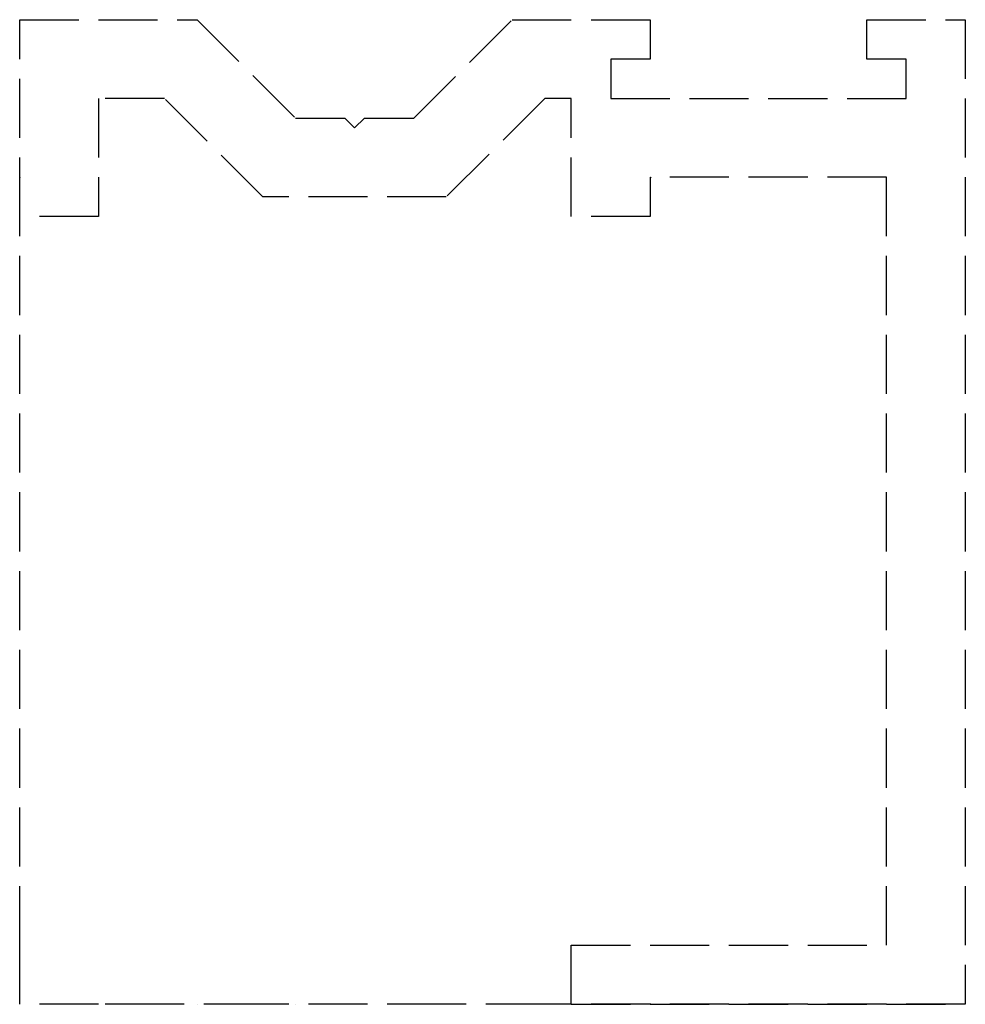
# Model space of a CAD drawing. Header units: millimetres. Extents: x -22 to 2, y -1.5 to 23.5.
import ezdxf

# ---------------------------------------------------------------- set-up
doc = ezdxf.new("R2010")
doc.units = ezdxf.units.MM
doc.header["$LTSCALE"] = 10
doc.linetypes.add('ALLCAD_Strich', pattern=[0.2, 0.15, -0.05])
for name, color, linetype in [('BESCH_KONT_sich_schn_ansi_2d', 40, 'Continuous'), ('BESCH_KONT_sich_schn_grun_2d', 10, 'Continuous'), ('BESCH_KONT_sich_schn_seit_2d', 160, 'Continuous')]:
    doc.layers.add(name, color=color, linetype=linetype)

msp = doc.modelspace()

# ---------------------------------------------------------------- linework, layer by layer
at = {"layer": 'BESCH_KONT_sich_schn_ansi_2d', "linetype": 'ALLCAD_Strich'}
for p, q in [((-20, -1.5, 2500), (-22, -1.5, 2500)), ((-20, -1.5), (-22, -1.5)), ((-22, -1.5), (-22, -1.5, 2500)), ((-18.328, -1.5, 2500), (-20, -1.5, 2500)), ((-18.328, -1.5), (-20, -1.5)), ((-20, -1.5), (-20, -1.5, 2500)), ((-15.828, -1.5, 2500), (-18.328, -1.5, 2500)), ((-15.828, -1.5), (-18.328, -1.5)), ((-18.328, -1.5), (-18.328, -1.5, 2500)), ((-17.5, -1.5), (-17.5, -1.5, 2500)), ((-11.172, -1.5, 2500), (-15.828, -1.5, 2500)), ((-11.172, -1.5), (-15.828, -1.5)), ((-15.828, -1.5), (-15.828, -1.5, 2500)), ((-15, -1.5), (-15, -1.5, 2500)), ((-13.75, -1.5), (-13.75, -1.5, 2500)), ((-13.5, -1.5), (-13.5, -1.5, 2500)), ((-13.25, -1.5), (-13.25, -1.5, 2500)), ((-12, -1.5), (-12, -1.5, 2500)), ((-8.672, -1.5, 2500), (-11.172, -1.5, 2500)), ((-8.672, -1.5), (-11.172, -1.5)), ((-11.172, -1.5), (-11.172, -1.5, 2500)), ((-9.5, -1.5), (-9.5, -1.5, 2500)), ((-8, -1.5, 2500), (-8.672, -1.5, 2500)), ((-8, -1.5), (-8.672, -1.5)), ((-8.672, -1.5), (-8.672, -1.5, 2500)), ((-8, -1.5, 2500), (2, -1.5, 2500)), ((-8, -1.5), (-8, -1.5, 2500)), ((2, -1.5), (-8, -1.5)), ((-7, -1.5), (-7, -1.5, 2500)), ((-6, -1.5), (-6, -1.5, 2500)), ((-5.998, -1.5, 0.005), (-5.998, -1.5, 0.003)), ((-5.997, -1.5, 0.002), (-5.997, -1.5, 0.002)), ((-5.997, -1.5, 0.007), (-5.997, -1.5, 0.007)), ((-5.997, -1.5, 0.008), (-5.997, -1.5, 0.008)), ((-5.996, -1.5, 0.005), (-5.996, -1.5, 0.003)), ((-5.994, -1.5, 0.003), (-5.994, -1.5, 0.005)), ((-5.993, -1.5, 0.008), (-5.993, -1.5, 0)), ((-5.993, -1.5, 0), (-5.991, -1.5, 0)), ((-5.989, -1.5, 0.008), (-5.993, -1.5, 0.008)), ((-5.991, -1.5, 0.006), (-5.99, -1.5, 0.006)), ((-5.99, -1.5, 0.004), (-5.991, -1.5, 0.004)), ((-5.991, -1.5, 0.004), (-5.991, -1.5, 0.006)), ((-5.991, -1.5, 0), (-5.991, -1.5, 0.003)), ((-5.991, -1.5, 0.003), (-5.989, -1.5, 0.003)), ((-5.989, -1.5, 0.005), (-5.989, -1.5, 0.005)), ((-5.987, -1.5, 0.005), (-5.987, -1.5, 0.006)), ((-5.986, -1.5, 0.003), (-5.986, -1.5, 0.005)), ((-5.984, -1.5, 0.005), (-5.984, -1.5, 0.003)), ((-5.983, -1.5, 0.002), (-5.983, -1.5, 0.002)), ((-5.983, -1.5, 0.007), (-5.983, -1.5, 0.007)), ((-5.983, -1.5, 0.008), (-5.983, -1.5, 0.008)), ((-5.982, -1.5, 0.005), (-5.982, -1.5, 0.003)), ((-5.98, -1.5, 0.003), (-5.98, -1.5, 0.005)), ((-0.5, -1.5), (-0.5, -1.5, 2500)), ((0, -1.5), (0, -1.5, 2500)), ((0.5, -1.5), (0.5, -1.5, 2500)), ((2, -1.5, 2500), (2, -1.5))]:
    msp.add_line(p, q, dxfattribs=at)
at = {"layer": 'BESCH_KONT_sich_schn_ansi_2d', "linetype": 'ALLCAD_Strich', "extrusion": (0, 1, 0)}
for centre, radius, start, end in [((5.997, 0.005, -1.5), 0.00271, 360, 90), ((5.997, 0.003, -1.5), 0.00271, 270, 0), ((5.997, 0.005, -1.5), 0.00116, 90, 180), ((5.997, 0.003, -1.5), 0.00116, 180, 270), ((5.99, 0.005, -1.5), 0.00093, 90, 180), ((5.99, 0.005, -1.5), 0.00093, 180, 270), ((5.983, 0.005, -1.5), 0.00271, 360, 90), ((5.983, 0.003, -1.5), 0.00271, 270, 0), ((5.983, 0.005, -1.5), 0.00116, 90, 180), ((5.983, 0.003, -1.5), 0.00116, 180, 270)]:
    msp.add_arc(centre, radius, start, end, dxfattribs=at)
at = {"layer": 'BESCH_KONT_sich_schn_ansi_2d', "linetype": 'ALLCAD_Strich', "extrusion": (0, -1, 0)}
for centre, radius, start, end in [((-5.997, 0.003, 1.5), 0.00116, 180, 270), ((-5.997, 0.005, 1.5), 0.00116, 90, 180), ((-5.997, 0.003, 1.5), 0.00271, 270, 0), ((-5.997, 0.005, 1.5), 0.00271, 360, 90), ((-5.989, 0.005, 1.5), 0.00217, 270, 0), ((-5.989, 0.006, 1.5), 0.00217, 360, 90), ((-5.983, 0.003, 1.5), 0.00116, 180, 270), ((-5.983, 0.005, 1.5), 0.00116, 90, 180), ((-5.983, 0.003, 1.5), 0.00271, 270, 0), ((-5.983, 0.005, 1.5), 0.00271, 360, 90)]:
    msp.add_arc(centre, radius, start, end, dxfattribs=at)
at = {"layer": 'BESCH_KONT_sich_schn_grun_2d', "linetype": 'ALLCAD_Strich'}
for p, q in [((-22, 23.5), (-17.5, 23.5)), ((-22, 18.5), (-22, 23.5)), ((-17.5, 23.5), (-15, 21)), ((-12, 21), (-9.5, 23.5)), ((-9.5, 23.5), (-6, 23.5)), ((-6, 23.5), (-6, 22.5)), ((-0.5, 23.5), (2, 23.5)), ((-0.5, 22.5), (-0.5, 23.5)), ((2, 23.5), (2, -1.5)), ((-7, 22.5), (-7, 21.5)), ((-6, 22.5), (-7, 22.5)), ((0.5, 22.5), (-0.5, 22.5)), ((0.5, 21.5), (0.5, 22.5)), ((-20, 21.5), (-20, 18.5)), ((-18.328, 21.5), (-20, 21.5)), ((-15.828, 19), (-18.328, 21.5)), ((-8.672, 21.5), (-11.172, 19)), ((-8, 21.5), (-8.672, 21.5)), ((-8, 18.5), (-8, 21.5)), ((-7, 21.5), (0.5, 21.5)), ((-15, 21), (-13.75, 21)), ((-13.75, 21), (-13.5, 20.75)), ((-13.5, 20.75), (-13.25, 21)), ((-13.25, 21), (-12, 21)), ((0, 19.5), (-6, 19.5)), ((-6, 19.5), (-6, 18.5)), ((-5.997, 19.495), (-6, 19.495)), ((-5.998, 19.5), (-5.998, 19.495)), ((-5.997, 19.5), (-5.997, 19.495)), ((-5.997, 19.5), (-5.997, 19.495)), ((-5.997, 19.5), (-5.997, 19.495)), ((-5.997, 19.5), (-5.997, 19.495)), ((-5.997, 19.495), (-5.994, 19.495)), ((-5.997, 19.495), (-5.997, 19.495)), ((-5.996, 19.5), (-5.996, 19.495)), ((-5.994, 19.5), (-5.994, 19.495)), ((-5.993, 19.5), (-5.993, 19.495)), ((-5.989, 19.495), (-5.993, 19.495)), ((-5.991, 19.495), (-5.991, 19.5)), ((-5.991, 19.5), (-5.991, 19.495)), ((-5.99, 19.5), (-5.99, 19.495)), ((-5.989, 19.5), (-5.989, 19.495)), ((-5.989, 19.5), (-5.989, 19.495)), ((-5.989, 19.495), (-5.987, 19.495)), ((-5.987, 19.5), (-5.987, 19.495)), ((-5.986, 19.5), (-5.986, 19.495)), ((-5.983, 19.495), (-5.986, 19.495)), ((-5.984, 19.5), (-5.984, 19.495)), ((-5.983, 19.5), (-5.983, 19.495)), ((-5.983, 19.5), (-5.983, 19.495)), ((-5.983, 19.5), (-5.983, 19.495)), ((-5.983, 19.5), (-5.983, 19.495)), ((-5.983, 19.495), (-5.98, 19.495)), ((-5.983, 19.495), (-5.983, 19.495)), ((-5.982, 19.5), (-5.982, 19.495)), ((-5.98, 19.5), (-5.98, 19.495)), ((0, 0), (0, 19.5)), ((-11.172, 19), (-15.828, 19)), ((-20, 18.5), (-22, 18.5)), ((-6, 18.5), (-8, 18.5)), ((-8, 0), (0, 0)), ((-8, -1.5), (-8, 0)), ((-8, -1.5), (2, -1.5))]:
    msp.add_line(p, q, dxfattribs=at)
at = {"layer": 'BESCH_KONT_sich_schn_seit_2d', "linetype": 'ALLCAD_Strich'}
for p, q in [((-22, 18.5, 2500), (-22, 23.5, 2500)), ((-22, 18.5), (-22, 23.5)), ((-22, 23.5), (-22, 23.5, 2500)), ((-22, 22.5), (-22, 22.5, 2500)), ((-22, 21.5), (-22, 21.5, 2500)), ((-22, 21), (-22, 21, 2500)), ((-22, 20.75), (-22, 20.75, 2500)), ((-22, 19.495, 0.006), (-22, 19.5, 0.006)), ((-22, 19.5, 0.008), (-22, 19.495, 0.008)), ((-22, 19.5, 0), (-22, 19.495, 0)), ((-22, 19.5, 0.006), (-22, 19.495, 0.006)), ((-22, 19.5, 0.005), (-22, 19.495, 0.005)), ((-22, 19.5, 0.003), (-22, 19.495, 0.003)), ((-22, 19.5, 0.004), (-22, 19.495, 0.004)), ((-22, 19.5, 0.005), (-22, 19.495, 0.005)), ((-22, 19.5, 0.005), (-22, 19.495, 0.005)), ((-22, 19.5, 0.005), (-22, 19.5, 2500)), ((-22, 19.5, 0.007), (-22, 19.495, 0.007)), ((-22, 19.5, 0.005), (-22, 19.5, 0.003)), ((-22, 19.5, 0.002), (-22, 19.495, 0.002)), ((-22, 19.495, 0.003), (-22, 19.5, 0.003)), ((-22, 19.495, 0.005), (-22, 19.5, 0.005)), ((-22, 19.5, 0.008), (-22, 19.495, 0.008)), ((-22, 19.5), (-22, 19.5, 0.003)), ((-22, 19.495, 0.008), (-22, 19.495, 0.005)), ((-22, 19.495, 0.003), (-22, 19.495, 0.005)), ((-22, 19.495, 0.003), (-22, 19.495)), ((-22, 19), (-22, 19, 2500)), ((-22, 0, 2500), (-22, 18.5, 2500)), ((-22, 0), (-22, 18.5)), ((-22, 18.5), (-22, 18.5, 2500)), ((-22, -1.5, 2500), (-22, 0, 2500)), ((-22, 0), (-22, 0, 2500)), ((-22, -1.5), (-22, 0)), ((-22, -1.5), (-22, -1.5, 2500))]:
    msp.add_line(p, q, dxfattribs=at)

doc.saveas('drawing.dxf')
